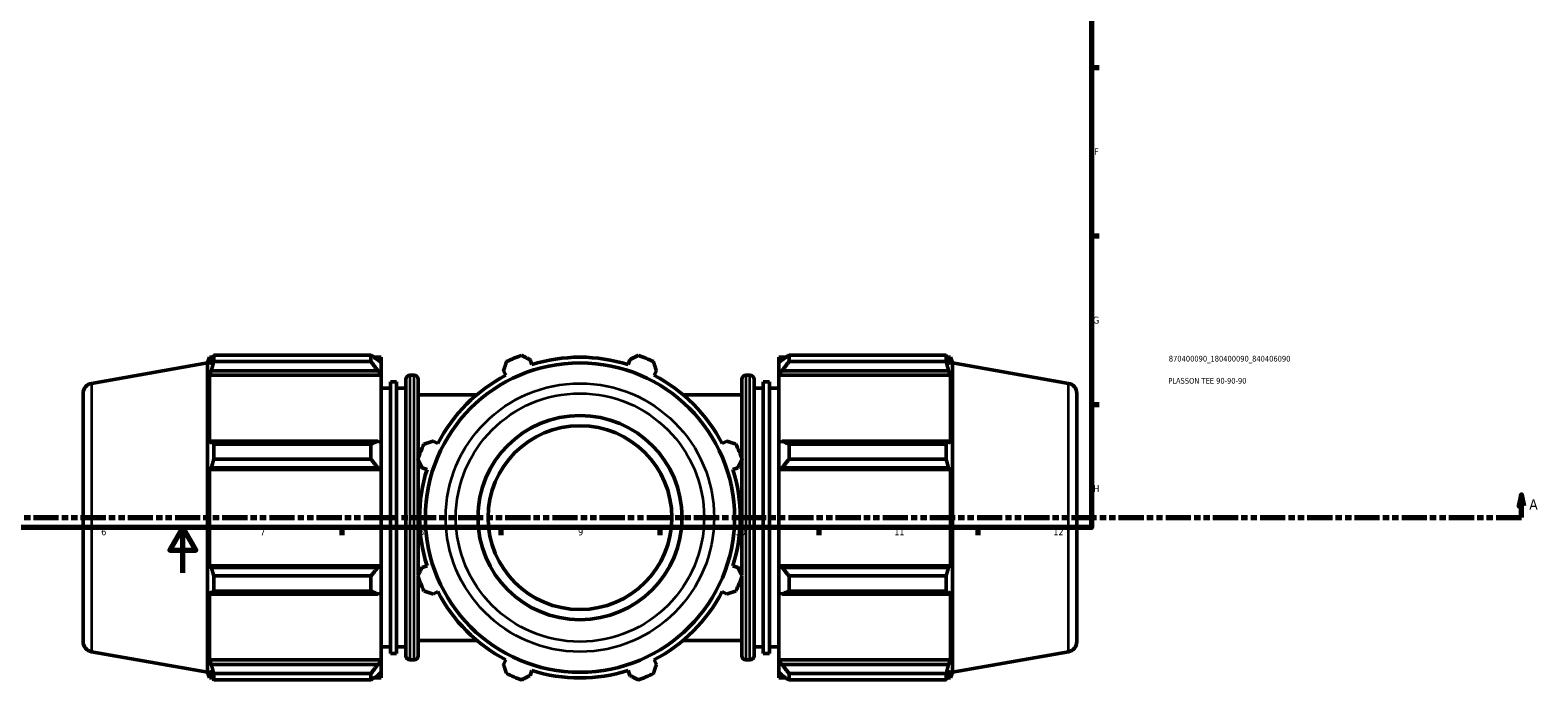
# Model space of a CAD drawing. Header units: millimetres. Extents: x 0 to 1443, y -551 to 1058.
# Tile 3 of 7: x 353 to 1018, y -47 to 239. Entities that reach past the tile are written whole.
import ezdxf

# ---------------------------------------------------------------- set-up
doc = ezdxf.new("R2010")
doc.units = ezdxf.units.MM
doc.linetypes.add('DOUBLE_DASH_CHAIN', pattern=[1.2403, 0.6614, -0.0827, 0.1654, -0.0827, 0.1654, -0.0827])
for name, color, linetype, lineweight in [('Border (ANSI)', 7, 'Continuous', 70), ('Section Line (ANSI)', 7, 'DOUBLE_DASH_CHAIN', 70), ('Title (ISO)', 7, 'Continuous', 50), ('Visible (ANSI)', 7, 'Continuous', 50), ('Visible Narrow (ANSI)', 7, 'Continuous', 35)]:
    doc.layers.add(name, color=color, linetype=linetype, lineweight=lineweight)
doc.styles.add('Label Text (ANSI)', font='tahoma.ttf')
doc.styles.add('Note Text (ANSI)', font='tahoma.ttf')
doc.styles.add('Note Text (ISO)', font='tahoma.ttf')

# ---------------------------------------------------------------- blocks, each defined once
blk = doc.blocks.new('Borders Default Border')
at = {"layer": 'Border (ANSI)'}
for p, q in [((821, 222.75), (824.45, 222.75)), ((821, 148.5), (824.45, 148.5)), ((821, 74.25), (824.45, 74.25)), ((490.58, 20), (490.58, 16.55)), ((560.67, 20), (560.67, 16.55)), ((630.75, 20), (630.75, 16.55)), ((700.83, 20), (700.83, 16.55)), ((770.92, 20), (770.92, 16.55))]:
    blk.add_line(p, q, dxfattribs=at)
at = {"layer": 'Border (ANSI)', "flags": 128}
for points in [[(20, 20), (20, 574), (821, 574), (821, 20), (20, 20)], [(420.5, 0), (420.5, 20), (414.73, 10), (426.27, 10), (420.5, 20)]]:
    blk.add_lwpolyline(points, dxfattribs=at)
at = {"layer": 'Border (ANSI)', "attachment_point": 7, "style": 'Note Text (ANSI)'}
for s, insert, char_height in [('F', (822.14, 184.1), 3.05), ('G', (821.66, 109.79), 3.05), ('H', (821.81, 35.6), 3.05), ('6', (384.49, 16.49), 3.05), ('7', (454.6, 16.55), 3.05), ('8', (524.63, 16.48), 3.05), ('9', (594.7, 16.49), 3.05), ('10', (663.96, 16.49), 3.048), ('11', (734.04, 16.55), 3.048), ('12', (804.13, 16.55), 3.048)]:
    blk.add_mtext(s, dxfattribs=dict(at, insert=insert, char_height=char_height))
blk = doc.blocks.new('Title Blocks ISO')
at = {"layer": 'Title (ISO)', "color": 232, "true_color": 0xca0064, "style": 'Note Text (ISO)'}
for tag, p in [('PART_NUMBER_001', (34.1, 73.13)), ('DESCRIPTION_001', (33.84, 63.4))]:
    blk.add_attdef(tag, p, '', height=2.5, dxfattribs=at)
blk = doc.blocks.new('2dTransSection0')
at = {"layer": 'Section Line (ANSI)', "linetype": 'Continuous'}
for p, q in [((1010.53, 34.35), (1009.53, 29.35)), ((1010.53, 29.35), (1010.53, 34.35)), ((1011.53, 29.35), (1010.53, 34.35)), ((1009.53, 29.35), (1011.53, 29.35)), ((1010.53, 24.35), (1010.53, 29.35)), ((999.33, 24.35), (1010.53, 24.35))]:
    blk.add_line(p, q, dxfattribs=at)
at = {"layer": 'Section Line (ANSI)', "linetype": 'DOUBLE_DASH_CHAIN', "ltscale": 16.767078}
blk.add_line((333.85, 24.35), (1010.53, 24.35), dxfattribs=at)
at = {"layer": 'Section Line (ANSI)', "linetype": 'Continuous', "flags": 128}
blk.add_lwpolyline([(1011.53, 29.35), (1010.53, 34.35), (1009.53, 29.35), (1011.53, 29.35)], dxfattribs=at)
at = {"layer": 'Section Line (ANSI)'}
blk.add_solid([(1011.53, 29.35), (1010.53, 34.35), (1009.53, 29.35), (1011.53, 29.35)], dxfattribs=at)
at = {"layer": 'Section Line (ANSI)', "insert": (1014, 27.85), "char_height": 4.57, "attachment_point": 7, "style": 'Label Text (ANSI)'}
blk.add_mtext('A', dxfattribs=at)

msp = doc.modelspace()

# ---------------------------------------------------------------- linework, layer by layer
at = {"layer": 'Visible (ANSI)'}
for p, q in [((431.281, 92.502), (432.201, 95.028)), ((432.201, 95.028), (432.201, 91.757)), ((433.655, 95.028), (432.201, 95.028)), ((433.03, 93.931), (432.201, 91.757)), ((434.137, 95.859), (503.371, 95.859)), ((434.137, 95.859), (434.137, 93.11)), ((503.371, 93.11), (434.137, 93.11)), ((503.371, 93.11), (503.371, 95.859)), ((507.931, 95.028), (504.696, 95.028)), ((507.931, 92.482), (506.411, 93.931)), ((507.931, 92.482), (507.931, 95.028)), ((574.277, 91.757), (573.592, 93.931)), ((617.471, 93.931), (616.785, 91.757)), ((683.131, 95.028), (683.131, 92.482)), ((683.131, 95.028), (686.367, 95.028)), ((684.651, 93.931), (683.131, 92.482)), ((687.691, 95.859), (687.691, 93.11)), ((687.691, 95.859), (756.925, 95.859)), ((756.925, 93.11), (687.691, 93.11)), ((756.925, 93.11), (756.925, 95.859)), ((757.408, 95.028), (758.862, 95.028)), ((758.862, 91.757), (758.032, 93.931)), ((758.862, 91.757), (758.862, 95.028)), ((759.781, 92.502), (758.862, 95.028)), ((380.25, 83.504), (431.281, 92.502)), ((431.281, 92.502), (431.281, -43.806)), ((432.201, 87.042), (433.03, 89.064)), ((432.201, 87.042), (432.201, 56.984)), ((507.931, 87.042), (432.201, 87.042)), ((433.03, 89.064), (506.411, 89.064)), ((506.411, 89.064), (507.931, 87.716)), ((507.931, 92.482), (507.931, 87.716)), ((507.931, 87.716), (507.931, 87.042)), ((507.931, 57.335), (507.931, 87.042)), ((522.431, 87.048), (520.598, 87.048)), ((561.842, 89.064), (562.895, 87.042)), ((628.168, 87.042), (629.22, 89.064)), ((668.631, 87.048), (670.465, 87.048)), ((683.131, 87.716), (683.131, 92.482)), ((683.131, 87.716), (684.651, 89.064)), ((683.131, 87.042), (683.131, 87.716)), ((683.131, 87.042), (683.131, 57.335)), ((683.131, 87.042), (758.862, 87.042)), ((684.651, 89.064), (758.032, 89.064)), ((758.032, 89.064), (758.862, 87.042)), ((758.862, 56.984), (758.862, 87.042)), ((759.781, -43.806), (759.781, 92.502)), ((810.813, 83.504), (759.781, 92.502)), ((512.006, 81.348), (507.931, 81.348)), ((512.006, 84.198), (512.006, -35.502)), ((514.723, 84.198), (512.006, 84.198)), ((514.723, 84.198), (514.723, -35.502)), ((518.798, 81.348), (514.723, 81.348)), ((518.798, -36.552), (518.798, 85.248)), ((524.231, 85.248), (524.231, 50.66)), ((666.831, 50.66), (666.831, 85.248)), ((672.265, 85.248), (672.265, -36.552)), ((672.265, 81.348), (676.34, 81.348)), ((676.34, -35.502), (676.34, 84.198)), ((676.34, 84.198), (679.056, 84.198)), ((679.056, -35.502), (679.056, 84.198)), ((679.056, 81.348), (683.131, 81.348)), ((376.531, -30.376), (376.531, 79.072)), ((550.106, 78.498), (524.231, 78.498)), ((666.831, 78.498), (640.956, 78.498)), ((814.531, 79.072), (814.531, -30.376)), ((433.03, 58.037), (432.201, 56.984)), ((506.411, 58.037), (433.03, 58.037)), ((434.137, 56.717), (503.371, 56.717)), ((434.137, 56.717), (434.137, 50.082)), ((503.371, 50.082), (503.371, 56.717)), ((507.931, 57.335), (506.411, 58.037)), ((507.931, 57.335), (507.931, 45.83)), ((532.837, 56.984), (530.815, 58.037)), ((660.248, 58.037), (658.225, 56.984)), ((684.651, 58.037), (683.131, 57.335)), ((683.131, 45.83), (683.131, 57.335)), ((758.032, 58.037), (684.651, 58.037)), ((687.691, 56.717), (687.691, 50.082)), ((687.691, 56.717), (756.925, 56.717)), ((756.925, 50.082), (756.925, 56.717)), ((758.862, 56.984), (758.032, 58.037)), ((503.371, 50.082), (434.137, 50.082)), ((524.231, 49.668), (524.231, -0.972)), ((666.831, -0.972), (666.831, 49.668)), ((756.925, 50.082), (687.691, 50.082)), ((432.201, 45.602), (433.03, 46.288)), ((432.201, 45.602), (432.201, 3.094)), ((507.931, 45.602), (432.201, 45.602)), ((433.03, 46.288), (506.411, 46.288)), ((506.411, 46.288), (507.931, 45.83)), ((507.931, 45.83), (507.931, 45.602)), ((507.931, 3.094), (507.931, 45.602)), ((525.948, 46.288), (528.123, 45.602)), ((662.94, 45.602), (665.114, 46.288)), ((683.131, 45.83), (684.651, 46.288)), ((683.131, 45.602), (683.131, 45.83)), ((683.131, 45.602), (683.131, 3.094)), ((683.131, 45.602), (758.862, 45.602)), ((684.651, 46.288), (758.032, 46.288)), ((758.032, 46.288), (758.862, 45.602)), ((758.862, 3.094), (758.862, 45.602)), ((433.03, 2.409), (432.201, 3.094)), ((507.931, 3.094), (432.201, 3.094)), ((506.411, 2.409), (433.03, 2.409)), ((507.931, 2.866), (506.411, 2.409)), ((507.931, 3.094), (507.931, 2.866)), ((507.931, 2.866), (507.931, -8.639)), ((528.123, 3.094), (525.948, 2.409)), ((665.114, 2.409), (662.94, 3.094)), ((683.131, 2.866), (683.131, 3.094)), ((683.131, 3.094), (758.862, 3.094)), ((683.131, -8.639), (683.131, 2.866)), ((684.651, 2.409), (683.131, 2.866)), ((758.032, 2.409), (684.651, 2.409)), ((758.862, 3.094), (758.032, 2.409)), ((434.137, -1.386), (503.371, -1.386)), ((434.137, -1.386), (434.137, -8.021)), ((503.371, -8.021), (503.371, -1.386)), ((524.231, -1.964), (524.231, -36.552)), ((666.831, -36.552), (666.831, -1.964)), ((687.691, -1.386), (687.691, -8.021)), ((687.691, -1.386), (756.925, -1.386)), ((756.925, -8.021), (756.925, -1.386)), ((432.201, -8.288), (432.201, -38.346)), ((432.201, -8.288), (433.03, -9.341)), ((433.03, -9.341), (506.411, -9.341)), ((503.371, -8.021), (434.137, -8.021)), ((506.411, -9.341), (507.931, -8.639)), ((507.931, -38.346), (507.931, -8.639)), ((530.815, -9.341), (532.837, -8.288)), ((658.225, -8.288), (660.248, -9.341)), ((683.131, -8.639), (683.131, -38.346)), ((683.131, -8.639), (684.651, -9.341)), ((684.651, -9.341), (758.032, -9.341)), ((756.925, -8.021), (687.691, -8.021)), ((758.032, -9.341), (758.862, -8.288)), ((758.862, -38.346), (758.862, -8.288)), ((512.006, -32.652), (507.931, -32.652)), ((518.798, -32.652), (514.723, -32.652)), ((550.106, -29.802), (524.231, -29.802)), ((666.831, -29.802), (640.956, -29.802)), ((672.265, -32.652), (676.34, -32.652)), ((679.056, -32.652), (683.131, -32.652)), ((380.25, -34.808), (431.281, -43.806)), ((433.03, -40.368), (432.201, -38.346)), ((507.931, -38.346), (432.201, -38.346)), ((507.931, -39.02), (506.411, -40.368)), ((507.931, -38.346), (507.931, -39.02)), ((507.931, -39.02), (507.931, -43.786)), ((514.723, -35.502), (512.006, -35.502)), ((522.431, -38.352), (520.598, -38.352)), ((562.895, -38.346), (561.842, -40.368)), ((629.22, -40.368), (628.168, -38.346)), ((668.631, -38.352), (670.465, -38.352)), ((676.34, -35.502), (679.056, -35.502)), ((683.131, -39.02), (683.131, -38.346)), ((683.131, -38.346), (758.862, -38.346)), ((683.131, -43.786), (683.131, -39.02)), ((684.651, -40.368), (683.131, -39.02)), ((758.862, -38.346), (758.032, -40.368)), ((810.813, -34.808), (759.781, -43.806)), ((431.281, -43.806), (432.201, -46.332)), ((432.201, -43.061), (432.201, -46.332)), ((432.201, -43.061), (433.03, -45.235)), ((433.655, -46.332), (432.201, -46.332)), ((506.411, -40.368), (433.03, -40.368)), ((434.137, -44.414), (503.371, -44.414)), ((434.137, -44.414), (434.137, -47.163)), ((503.371, -47.163), (503.371, -44.414)), ((507.931, -46.332), (504.696, -46.332)), ((506.411, -45.235), (507.931, -43.786)), ((507.931, -46.332), (507.931, -43.786)), ((573.592, -45.235), (574.277, -43.061)), ((616.785, -43.061), (617.471, -45.235)), ((683.131, -43.786), (683.131, -46.332)), ((683.131, -43.786), (684.651, -45.235)), ((683.131, -46.332), (686.367, -46.332)), ((758.032, -40.368), (684.651, -40.368)), ((687.691, -44.414), (687.691, -47.163)), ((687.691, -44.414), (756.925, -44.414)), ((756.925, -47.163), (756.925, -44.414)), ((757.408, -46.332), (758.862, -46.332)), ((758.032, -45.235), (758.862, -43.061)), ((758.862, -46.332), (758.862, -43.061)), ((759.781, -43.806), (758.862, -46.332)), ((503.371, -47.163), (434.137, -47.163)), ((756.925, -47.163), (687.691, -47.163))]:
    msp.add_line(p, q, dxfattribs=at)
for radius in [68.154, 45, 40.5]:
    msp.add_circle((595.531, 24.348), radius, dxfattribs=at)
for centre, radius, start, end in [((595.531, 24.348), 76, 109.791984, 115.208016), ((595.531, 24.348), 70.68, 72.5, 107.5), ((595.531, 24.348), 76, 64.791984, 70.208016), ((520.598, 85.248), 1.8, 90, 180), ((522.431, 85.248), 1.8, 0, 90), ((595.531, 24.348), 70.68, 117.5, 152.5), ((595.531, 24.348), 70.68, 27.5, 62.5), ((668.631, 85.248), 1.8, 90, 180), ((670.465, 85.248), 1.8, 0, 90), ((381.031, 79.072), 4.5, 100, 180), ((810.031, 79.072), 4.5, 0, 80), ((595.531, 24.348), 76, 154.791984, 160.208016), ((595.531, 24.348), 76, 19.791984, 25.208016), ((595.531, 24.348), 70.68, 162.5, 197.5), ((595.531, 24.348), 70.68, 342.5, 17.5), ((595.531, 24.348), 76, 199.791984, 205.208016), ((595.531, 24.348), 76, 334.791984, 340.208016), ((595.531, 24.348), 70.68, 207.5, 242.5), ((595.531, 24.348), 70.68, 297.5, 332.5), ((381.031, -30.376), 4.5, 180, 260), ((810.031, -30.376), 4.5, 280, 0), ((520.598, -36.552), 1.8, 180, 270), ((522.431, -36.552), 1.8, 270, 0), ((668.631, -36.552), 1.8, 180, 270), ((670.465, -36.552), 1.8, 270, 0), ((595.531, 24.348), 76, 244.791984, 250.208016), ((595.531, 24.348), 70.68, 252.5, 287.5), ((595.531, 24.348), 76, 289.791984, 295.208016)]:
    msp.add_arc(centre, radius, start, end, dxfattribs=at)
for points, weights in [([(433.03, 93.931), (433.562, 94.875), (434.137, 95.859)], [1.00144762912, 1.00113226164, 1]), ([(434.137, 93.11), (433.562, 91.046), (433.03, 89.064)], [1, 1.00113226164, 1.00144762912]), ([(506.411, 93.931), (504.952, 94.875), (503.371, 95.859)], [1.00620702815, 1.01187726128, 1.01674877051]), ([(503.371, 93.11), (504.952, 91.046), (506.411, 89.064)], [1.01674877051, 1.01187726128, 1.00620702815]), ([(561.842, 89.064), (562.489, 91.046), (563.162, 93.11)], [1.00144762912, 1.00113226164, 1]), ([(569.797, 95.859), (571.733, 94.875), (573.592, 93.931)], [1, 1.00113226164, 1.00144762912]), ([(617.471, 93.931), (619.329, 94.875), (621.265, 95.859)], [1.00144762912, 1.00113226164, 1]), ([(627.9, 93.11), (628.574, 91.046), (629.22, 89.064)], [1, 1.00113226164, 1.00144762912]), ([(687.691, 95.859), (686.11, 94.875), (684.651, 93.931)], [1.01674877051, 1.01187726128, 1.00620702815]), ([(684.651, 89.064), (686.11, 91.046), (687.691, 93.11)], [1.00620702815, 1.01187726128, 1.01674877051]), ([(756.925, 95.859), (757.501, 94.875), (758.032, 93.931)], [1, 1.00113226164, 1.00144762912]), ([(758.032, 89.064), (757.501, 91.046), (756.925, 93.11)], [1.00144762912, 1.00113226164, 1]), ([(433.03, 58.037), (433.562, 57.391), (434.137, 56.717)], [1.00144762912, 1.00113226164, 1]), ([(506.411, 58.037), (504.952, 57.391), (503.371, 56.717)], [1.00620702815, 1.01187726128, 1.01674877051]), ([(526.769, 56.717), (528.833, 57.391), (530.815, 58.037)], [1, 1.00113226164, 1.00144762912]), ([(660.248, 58.037), (662.229, 57.391), (664.294, 56.717)], [1.00144762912, 1.00113226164, 1]), ([(687.691, 56.717), (686.11, 57.391), (684.651, 58.037)], [1.01674877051, 1.01187726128, 1.00620702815]), ([(756.925, 56.717), (757.501, 57.391), (758.032, 58.037)], [1, 1.00113226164, 1.00144762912]), ([(434.137, 50.082), (433.562, 48.146), (433.03, 46.288)], [1, 1.00113226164, 1.00144762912]), ([(503.371, 50.082), (504.952, 48.146), (506.411, 46.288)], [1.01674877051, 1.01187726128, 1.00620702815]), ([(525.948, 46.288), (525.004, 48.146), (524.021, 50.082)], [1.00144762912, 1.00113226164, 1]), ([(667.042, 50.082), (666.058, 48.146), (665.114, 46.288)], [1, 1.00113226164, 1.00144762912]), ([(684.651, 46.288), (686.11, 48.146), (687.691, 50.082)], [1.00620702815, 1.01187726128, 1.01674877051]), ([(758.032, 46.288), (757.501, 48.146), (756.925, 50.082)], [1.00144762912, 1.00113226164, 1]), ([(433.03, 2.409), (433.562, 0.55), (434.137, -1.386)], [1.00144762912, 1.00113226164, 1]), ([(506.411, 2.409), (504.952, 0.55), (503.371, -1.386)], [1.00620702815, 1.01187726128, 1.01674877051]), ([(524.021, -1.386), (525.004, 0.55), (525.948, 2.409)], [1, 1.00113226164, 1.00144762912]), ([(665.114, 2.409), (666.058, 0.55), (667.042, -1.386)], [1.00144762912, 1.00113226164, 1]), ([(687.691, -1.386), (686.11, 0.55), (684.651, 2.409)], [1.01674877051, 1.01187726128, 1.00620702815]), ([(756.925, -1.386), (757.501, 0.55), (758.032, 2.409)], [1, 1.00113226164, 1.00144762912]), ([(434.137, -8.021), (433.562, -8.694), (433.03, -9.341)], [1, 1.00113226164, 1.00144762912]), ([(503.371, -8.021), (504.952, -8.694), (506.411, -9.341)], [1.01674877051, 1.01187726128, 1.00620702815]), ([(530.815, -9.341), (528.833, -8.694), (526.769, -8.021)], [1.00144762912, 1.00113226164, 1]), ([(664.294, -8.021), (662.229, -8.694), (660.248, -9.341)], [1, 1.00113226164, 1.00144762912]), ([(684.651, -9.341), (686.11, -8.694), (687.691, -8.021)], [1.00620702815, 1.01187726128, 1.01674877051]), ([(758.032, -9.341), (757.501, -8.694), (756.925, -8.021)], [1.00144762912, 1.00113226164, 1]), ([(433.03, -40.368), (433.562, -42.35), (434.137, -44.414)], [1.00144762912, 1.00113226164, 1]), ([(434.137, -47.163), (433.562, -46.179), (433.03, -45.235)], [1, 1.00113226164, 1.00144762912]), ([(506.411, -40.368), (504.952, -42.35), (503.371, -44.414)], [1.00620702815, 1.01187726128, 1.01674877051]), ([(503.371, -47.163), (504.952, -46.179), (506.411, -45.235)], [1.01674877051, 1.01187726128, 1.00620702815]), ([(563.162, -44.414), (562.489, -42.35), (561.842, -40.368)], [1, 1.00113226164, 1.00144762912]), ([(573.592, -45.235), (571.733, -46.179), (569.797, -47.163)], [1.00144762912, 1.00113226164, 1]), ([(621.265, -47.163), (619.329, -46.179), (617.471, -45.235)], [1, 1.00113226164, 1.00144762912]), ([(629.22, -40.368), (628.574, -42.35), (627.9, -44.414)], [1.00144762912, 1.00113226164, 1]), ([(687.691, -44.414), (686.11, -42.35), (684.651, -40.368)], [1.01674877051, 1.01187726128, 1.00620702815]), ([(684.651, -45.235), (686.11, -46.179), (687.691, -47.163)], [1.00620702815, 1.01187726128, 1.01674877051]), ([(756.925, -44.414), (757.501, -42.35), (758.032, -40.368)], [1, 1.00113226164, 1.00144762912]), ([(758.032, -45.235), (757.501, -46.179), (756.925, -47.163)], [1.00144762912, 1.00113226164, 1])]:
    msp.add_rational_spline(points, weights, degree=2, dxfattribs=at)
at = {"layer": 'Visible Narrow (ANSI)'}
for p, q in [((380.25, 82.775), (380.25, -34.079)), ((520.598, 86.276), (520.598, -37.58)), ((522.431, -37.58), (522.431, 86.276)), ((668.631, 86.276), (668.631, -37.58)), ((670.465, -37.58), (670.465, 86.276)), ((810.813, -34.079), (810.813, 82.775))]:
    msp.add_line(p, q, dxfattribs=at)
for radius in [59.156, 54.724]:
    msp.add_circle((595.531, 24.348), radius, dxfattribs=at)

# ---------------------------------------------------------------- block references
msp.add_blockref('Borders Default Border', (0, 0))
msp.add_blockref('Title Blocks ISO', (821, 20)).add_auto_attribs({'PART_NUMBER_001': '870400090_180400090_840406090', 'DESCRIPTION_001': 'PLASSON TEE 90-90-90'})
at = {"layer": 'Section Line (ANSI)'}
msp.add_blockref('2dTransSection0', (0, 0), dxfattribs=at)

doc.saveas('drawing.dxf')
